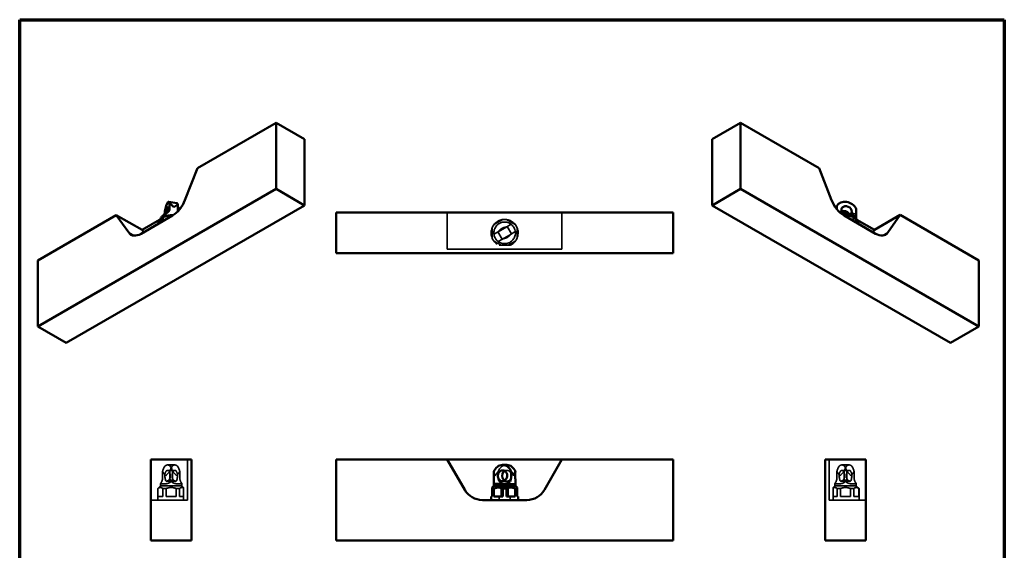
# Paper-space layout 'Sheet_1' of a CAD drawing. Header units: millimetres. Extents: x 0.8 to 58.3, y 0.8 to 58.3.
# Tile 4 of 4: x 0.8 to 58.3, y 27.3 to 58.3. Entities that reach past the tile are written whole.
import ezdxf

# ---------------------------------------------------------------- set-up
doc = ezdxf.new("R2010")
doc.units = ezdxf.units.MM
doc.linetypes.add('DASHED', pattern=[0.2068, 0.1655, -0.0413])
for name, color, linetype, lineweight in [('Border (ISO)', 7, 'Continuous', 70), ('Hidden (ISO)', 7, 'DASHED', 35), ('Visible (ISO)', 7, 'Continuous', 50), ('Visible Narrow (ISO)', 7, 'Continuous', 35)]:
    doc.layers.add(name, color=color, linetype=linetype, lineweight=lineweight)

# ---------------------------------------------------------------- blocks, each defined once
blk = doc.blocks.new('Borders Chauvet')
at = {"layer": 'Border (ISO)'}
for p, q in [((0.787, 58.268), (58.268, 58.268)), ((0.787, 0.787), (0.787, 58.268)), ((58.268, 58.268), (58.268, 0.787))]:
    blk.add_line(p, q, dxfattribs=at)

psp = doc.layouts.new('Sheet_1')

# ---------------------------------------------------------------- linework, layer by layer
at = {"layer": 'Hidden (ISO)', "ltscale": 26.224485}
for p, q in [((25.75, 47.003), (25.75, 44.868)), ((32.443, 47.003), (32.443, 44.868)), ((8.45, 30.226), (10.585, 30.226)), ((50.178, 30.226), (48.043, 30.226))]:
    psp.add_line(p, q, dxfattribs=at)
at = {"layer": 'Hidden (ISO)', "ltscale": 24.498201}
for p, q in [((28.474, 46.303), (28.992, 46.602)), ((29.202, 46.602), (29.72, 46.303)), ((28.368, 45.523), (28.368, 46.121)), ((29.825, 46.121), (29.825, 45.523))]:
    psp.add_line(p, q, dxfattribs=at)
at = {"layer": 'Hidden (ISO)', "ltscale": 22.947777}
for p, q in [((29.227, 46.181), (28.721, 45.889)), ((29.473, 45.755), (28.967, 45.463))]:
    psp.add_line(p, q, dxfattribs=at)
at = {"layer": 'Hidden (ISO)', "ltscale": 13.921444}
for p, q in [((29.227, 46.181), (29.476, 46.325)), ((28.967, 45.463), (28.718, 45.319))]:
    psp.add_line(p, q, dxfattribs=at)
at = {"layer": 'Hidden (ISO)', "ltscale": 30.222437}
for p, q in [((29.493, 45.766), (29.247, 46.192)), ((28.947, 45.451), (28.701, 45.877)), ((9.844, 32.273), (9.418, 32.273)), ((48.784, 32.273), (49.21, 32.273)), ((9.844, 31.958), (9.418, 31.958)), ((29.22, 31.958), (28.974, 31.958)), ((48.784, 31.958), (49.21, 31.958))]:
    psp.add_line(p, q, dxfattribs=at)
at = {"layer": 'Hidden (ISO)', "ltscale": 13.921448}
psp.add_line((28.472, 45.745), (28.721, 45.889), dxfattribs=at)
at = {"layer": 'Hidden (ISO)', "ltscale": 13.921449}
psp.add_line((29.722, 45.899), (29.473, 45.755), dxfattribs=at)
at = {"layer": 'Hidden (ISO)', "ltscale": 25.126461}
for p, q in [((26.773, 44.868), (25.75, 44.868)), ((32.443, 44.868), (31.42, 44.868)), ((10.585, 32.588), (10.585, 30.817)), ((48.043, 30.817), (48.043, 32.588))]:
    psp.add_line(p, q, dxfattribs=at)
at = {"layer": 'Hidden (ISO)', "ltscale": 25.319092}
for p, q in [((26.773, 44.868), (27.796, 44.868)), ((30.398, 44.868), (31.42, 44.868)), ((10.585, 30.226), (10.585, 30.817)), ((48.043, 30.817), (48.043, 30.226))]:
    psp.add_line(p, q, dxfattribs=at)
at = {"layer": 'Hidden (ISO)', "ltscale": 24.578541}
psp.add_line((30.398, 44.868), (27.796, 44.868), dxfattribs=at)
at = {"layer": 'Hidden (ISO)', "ltscale": 29.419594}
for p, q in [((28.888, 45.101), (28.474, 45.341)), ((29.72, 45.341), (29.305, 45.101))]:
    psp.add_line(p, q, dxfattribs=at)
at = {"layer": 'Hidden (ISO)', "ltscale": 25.970264}
psp.add_line((28.78, 45.101), (29.414, 45.101), dxfattribs=at)
at = {"layer": 'Hidden (ISO)', "ltscale": 22.364609}
for p, q in [((9.128, 31.89), (9.128, 31.525)), ((10.134, 31.89), (10.134, 31.525)), ((28.718, 31.89), (28.718, 31.525)), ((48.494, 31.89), (48.494, 31.525)), ((49.5, 31.89), (49.5, 31.525))]:
    psp.add_line(p, q, dxfattribs=at)
at = {"layer": 'Hidden (ISO)', "ltscale": 22.364603}
for p, q in [((9.554, 31.525), (9.554, 31.89)), ((49.074, 31.525), (49.074, 31.89))]:
    psp.add_line(p, q, dxfattribs=at)
at = {"layer": 'Hidden (ISO)', "ltscale": 22.364601}
for p, q in [((9.708, 31.525), (9.708, 31.89)), ((48.92, 31.525), (48.92, 31.89))]:
    psp.add_line(p, q, dxfattribs=at)
at = {"layer": 'Hidden (ISO)', "ltscale": 10.76928}
for p, q in [((9.001, 31.053), (8.844, 30.895)), ((49.627, 31.053), (49.785, 30.895))]:
    psp.add_line(p, q, dxfattribs=at)
at = {"layer": 'Hidden (ISO)', "ltscale": 5.91788}
for p, q in [((9.001, 31.175), (9.001, 31.053)), ((10.261, 31.175), (10.261, 31.053)), ((48.367, 31.175), (48.367, 31.053)), ((49.627, 31.175), (49.627, 31.053))]:
    psp.add_line(p, q, dxfattribs=at)
at = {"layer": 'Hidden (ISO)', "ltscale": 24.306326}
for p, q in [((9.001, 31.053), (10.261, 31.053)), ((48.367, 31.053), (49.627, 31.053))]:
    psp.add_line(p, q, dxfattribs=at)
at = {"layer": 'Hidden (ISO)', "ltscale": 23.410198}
for p, q in [((9.016, 31.171), (9.206, 31.171)), ((10.246, 31.171), (10.056, 31.171)), ((28.962, 31.171), (28.632, 31.171)), ((29.232, 31.171), (29.562, 31.171)), ((48.382, 31.171), (48.573, 31.171)), ((49.612, 31.171), (49.422, 31.171))]:
    psp.add_line(p, q, dxfattribs=at)
at = {"layer": 'Hidden (ISO)', "ltscale": 25.03767}
for p, q in [((9.896, 31.329), (9.366, 31.329)), ((29.25, 31.329), (28.944, 31.329)), ((48.732, 31.329), (49.262, 31.329))]:
    psp.add_line(p, q, dxfattribs=at)
at = {"layer": 'Hidden (ISO)', "ltscale": 6.207832}
for p, q in [((10.261, 31.053), (10.352, 30.962)), ((48.367, 31.053), (48.277, 30.962))]:
    psp.add_line(p, q, dxfattribs=at)
at = {"layer": 'Hidden (ISO)', "ltscale": 5.095852}
for p, q in [((8.844, 30.895), (8.851, 30.895)), ((49.778, 30.895), (49.785, 30.895))]:
    psp.add_line(p, q, dxfattribs=at)
at = {"layer": 'Hidden (ISO)', "ltscale": 27.401676}
for p, q in [((8.844, 30.895), (8.844, 30.226)), ((49.785, 30.895), (49.785, 30.226))]:
    psp.add_line(p, q, dxfattribs=at)
at = {"layer": 'Hidden (ISO)', "ltscale": 29.01354}
for p, q in [((8.851, 30.423), (8.851, 30.895)), ((9.15, 30.895), (9.15, 30.423)), ((9.332, 30.423), (9.332, 30.895)), ((9.93, 30.895), (9.93, 30.423)), ((10.112, 30.423), (10.112, 30.895)), ((48.516, 30.895), (48.516, 30.423)), ((48.698, 30.423), (48.698, 30.895)), ((49.296, 30.895), (49.296, 30.423)), ((49.478, 30.423), (49.478, 30.895)), ((49.778, 30.895), (49.778, 30.423))]:
    psp.add_line(p, q, dxfattribs=at)
at = {"layer": 'Hidden (ISO)', "ltscale": 10.191804}
for p, q in [((9.15, 30.895), (9.332, 30.895)), ((9.93, 30.895), (10.112, 30.895)), ((48.516, 30.895), (48.698, 30.895)), ((49.296, 30.895), (49.478, 30.895))]:
    psp.add_line(p, q, dxfattribs=at)
at = {"layer": 'Hidden (ISO)', "ltscale": 10.209755}
for p, q in [((10.352, 30.933), (10.352, 30.962)), ((48.277, 30.962), (48.277, 30.933))]:
    psp.add_line(p, q, dxfattribs=at)
at = {"layer": 'Hidden (ISO)', "ltscale": 31.296509}
for p, q in [((10.352, 30.423), (10.352, 30.933)), ((28.888, 30.933), (28.888, 30.423)), ((29.305, 30.423), (29.305, 30.933)), ((48.277, 30.933), (48.277, 30.423))]:
    psp.add_line(p, q, dxfattribs=at)
at = {"layer": 'Hidden (ISO)', "ltscale": 25.129641}
for p, q in [((8.851, 30.423), (9.15, 30.423)), ((9.332, 30.423), (9.93, 30.423)), ((48.698, 30.423), (49.296, 30.423)), ((49.478, 30.423), (49.778, 30.423))]:
    psp.add_line(p, q, dxfattribs=at)
at = {"layer": 'Hidden (ISO)', "ltscale": 24.119289}
for p, q in [((10.112, 30.423), (10.352, 30.423)), ((48.277, 30.423), (48.516, 30.423))]:
    psp.add_line(p, q, dxfattribs=at)
at = {"layer": 'Hidden (ISO)', "ltscale": 9.518778}
for p, q in [((10.352, 30.226), (10.352, 30.423)), ((28.78, 30.423), (28.78, 30.226)), ((29.414, 30.226), (29.414, 30.423)), ((48.277, 30.423), (48.277, 30.226))]:
    psp.add_line(p, q, dxfattribs=at)
at = {"layer": 'Hidden (ISO)', "ltscale": 25.585606}
psp.add_circle((29.097, 45.822), 0.63, dxfattribs=at)
at = {"layer": 'Hidden (ISO)', "ltscale": 25.11762}
psp.add_arc((29.097, 45.822), 0.787, 293.75326, 246.24674, dxfattribs=at)
at = {"layer": 'Hidden (ISO)', "ltscale": 25.852133}
for centre in [(9.418, 31.643), (9.844, 31.643), (48.784, 31.643), (49.21, 31.643)]:
    psp.add_ellipse(centre, major_axis=(0, 0.63), ratio=0.5, start_param=5.113699, end_param=7.452671, dxfattribs=at)
at = {"layer": 'Hidden (ISO)', "ltscale": 22.620617}
psp.add_ellipse((29.22, 31.643), major_axis=(0, 0.63), ratio=0.866025, start_param=0, end_param=1.169486, dxfattribs=at)
at = {"layer": 'Hidden (ISO)', "ltscale": 21.666374}
for centre, major_axis, ratio, start_param, end_param in [((9.631, 31.643), (0.608, -0.608), 0.267949, 4.049279, 4.45059), ((9.631, 31.643), (0.608, 0.608), 0.267949, 1.431285, 1.832596), ((9.631, 31.643), (0.608, -0.608), 0.267949, 1.308997, 1.710307), ((9.631, 31.643), (0.608, 0.608), 0.267949, 4.974188, 5.375499), ((29.097, 31.643), (0.546, -0.546), 0.57735, 3.78748, 4.18879), ((29.097, 31.643), (0.546, 0.546), 0.57735, 1.693085, 2.094395), ((48.997, 31.643), (-0.608, 0.608), 0.267949, 0.907687, 1.308997), ((48.997, 31.643), (-0.608, -0.608), 0.267949, 4.572878, 4.974188), ((48.997, 31.643), (-0.608, 0.608), 0.267949, 4.45059, 4.8519), ((48.997, 31.643), (-0.608, -0.608), 0.267949, 1.832596, 2.233906)]:
    psp.add_ellipse(centre, major_axis=major_axis, ratio=ratio, start_param=start_param, end_param=end_param, dxfattribs=at)
at = {"layer": 'Hidden (ISO)', "ltscale": 25.212025}
for centre, start_param, end_param in [((9.418, 31.643), 4.327992, 8.238377), ((49.21, 31.643), 4.327993, 8.238378)]:
    psp.add_ellipse(centre, major_axis=(0, 0.315), ratio=0.5, start_param=start_param, end_param=end_param, dxfattribs=at)
at = {"layer": 'Hidden (ISO)', "ltscale": 25.212027}
for centre, start_param, end_param in [((9.844, 31.643), 4.327993, 8.238378), ((48.784, 31.643), 4.327992, 8.238377)]:
    psp.add_ellipse(centre, major_axis=(0, 0.315), ratio=0.5, start_param=start_param, end_param=end_param, dxfattribs=at)
at = {"layer": 'Hidden (ISO)', "ltscale": 23.434624}
psp.add_ellipse((29.22, 31.643), major_axis=(0, 0.315), ratio=0.866025, start_param=4.327992, end_param=6.751132, dxfattribs=at)
at = {"layer": 'Hidden (ISO)', "ltscale": 23.298662}
for points in [[(28.721, 45.889), (28.722, 45.89), (28.724, 45.891), (28.732, 45.896), (28.74, 45.903), (28.757, 45.92), (28.767, 45.93), (28.796, 45.962), (28.82, 45.989), (28.877, 46.041), (28.91, 46.067), (28.978, 46.106), (29.016, 46.122), (29.091, 46.145), (29.126, 46.152), (29.168, 46.162), (29.182, 46.165), (29.205, 46.172), (29.215, 46.175), (29.224, 46.179), (29.225, 46.18), (29.227, 46.181)], [(29.473, 45.755), (29.471, 45.754), (29.47, 45.753), (29.462, 45.747), (29.454, 45.741), (29.436, 45.723), (29.427, 45.713), (29.398, 45.682), (29.373, 45.655), (29.317, 45.602), (29.284, 45.577), (29.216, 45.537), (29.177, 45.521), (29.103, 45.499), (29.068, 45.491), (29.026, 45.482), (29.012, 45.478), (28.989, 45.472), (28.979, 45.469), (28.97, 45.464), (28.968, 45.463), (28.967, 45.463)], [(9.564, 31.525), (9.563, 31.521), (9.562, 31.517), (9.557, 31.496), (9.55, 31.478), (9.533, 31.445), (9.522, 31.429), (9.491, 31.39), (9.464, 31.367), (9.411, 31.336), (9.386, 31.329), (9.347, 31.329), (9.331, 31.336), (9.308, 31.367), (9.3, 31.39), (9.291, 31.429), (9.288, 31.445), (9.281, 31.478), (9.278, 31.496), (9.274, 31.517), (9.273, 31.521), (9.272, 31.525)], [(9.698, 31.525), (9.699, 31.521), (9.7, 31.517), (9.705, 31.496), (9.712, 31.478), (9.729, 31.445), (9.74, 31.429), (9.771, 31.39), (9.798, 31.367), (9.851, 31.336), (9.876, 31.329), (9.916, 31.329), (9.931, 31.336), (9.954, 31.367), (9.962, 31.39), (9.971, 31.429), (9.974, 31.445), (9.981, 31.478), (9.984, 31.496), (9.989, 31.517), (9.989, 31.521), (9.99, 31.525)], [(48.93, 31.525), (48.929, 31.521), (48.928, 31.517), (48.923, 31.496), (48.916, 31.478), (48.899, 31.445), (48.889, 31.429), (48.857, 31.39), (48.83, 31.367), (48.778, 31.336), (48.752, 31.329), (48.713, 31.329), (48.697, 31.336), (48.674, 31.367), (48.667, 31.39), (48.657, 31.429), (48.654, 31.445), (48.647, 31.478), (48.644, 31.496), (48.64, 31.517), (48.639, 31.521), (48.638, 31.525)], [(49.064, 31.525), (49.065, 31.521), (49.066, 31.517), (49.072, 31.496), (49.078, 31.478), (49.096, 31.445), (49.106, 31.429), (49.137, 31.39), (49.164, 31.367), (49.217, 31.336), (49.242, 31.329), (49.282, 31.329), (49.298, 31.336), (49.32, 31.367), (49.328, 31.39), (49.337, 31.429), (49.341, 31.445), (49.347, 31.478), (49.35, 31.496), (49.355, 31.517), (49.355, 31.521), (49.356, 31.525)]]:
    psp.add_open_spline(points, degree=3, knots=[-5.549832, -5.549832, -5.549832, -5.549832, -5.516355, -5.516355, -5.371698, -5.371698, -5.227041, -5.227041, -4.927212, -4.927212, -4.627383, -4.627383, -4.327554, -4.327554, -4.027725, -4.027725, -3.883068, -3.883068, -3.738411, -3.738411, -3.704933, -3.704933, -3.704933, -3.704933], dxfattribs=at)
at = {"layer": 'Hidden (ISO)', "ltscale": 25.286861}
for points in [[(9.708, 31.525), (9.708, 31.477), (9.696, 31.425), (9.662, 31.357), (9.648, 31.335), (9.615, 31.297), (9.597, 31.279), (9.555, 31.248), (9.53, 31.233), (9.477, 31.209), (9.449, 31.2), (9.358, 31.176), (9.29, 31.172), (9.201, 31.171), (9.174, 31.171), (9.125, 31.172), (9.104, 31.172), (9.068, 31.172), (9.052, 31.172), (9.026, 31.171), (9.016, 31.171), (8.997, 31.172), (8.999, 31.176), (9.017, 31.2), (9.024, 31.209), (9.042, 31.233), (9.051, 31.248), (9.069, 31.279), (9.078, 31.297), (9.094, 31.335), (9.102, 31.357), (9.121, 31.425), (9.128, 31.477), (9.128, 31.525)], [(48.92, 31.525), (48.92, 31.477), (48.932, 31.425), (48.966, 31.357), (48.98, 31.335), (49.013, 31.297), (49.032, 31.279), (49.073, 31.248), (49.098, 31.233), (49.152, 31.209), (49.179, 31.2), (49.27, 31.176), (49.338, 31.172), (49.427, 31.171), (49.454, 31.171), (49.503, 31.172), (49.525, 31.172), (49.561, 31.172), (49.577, 31.172), (49.603, 31.171), (49.612, 31.171), (49.631, 31.172), (49.629, 31.176), (49.611, 31.2), (49.604, 31.209), (49.587, 31.233), (49.577, 31.248), (49.559, 31.279), (49.551, 31.297), (49.534, 31.335), (49.527, 31.357), (49.507, 31.425), (49.5, 31.477), (49.5, 31.525)]]:
    psp.add_open_spline(points, degree=3, knots=[-6.782776, -6.782776, -6.782776, -6.782776, -6.410433, -6.410433, -6.224261, -6.224261, -6.03809, -6.03809, -5.829904, -5.829904, -5.621718, -5.621718, -5.071784, -5.071784, -4.796818, -4.796818, -4.521851, -4.521851, -4.246884, -4.246884, -3.971917, -3.971917, -3.421983, -3.421983, -3.213797, -3.213797, -3.005611, -3.005611, -2.81944, -2.81944, -2.633268, -2.633268, -2.260926, -2.260926, -2.260926, -2.260926], dxfattribs=at)
at = {"layer": 'Hidden (ISO)', "ltscale": 25.2878}
for points in [[(10.134, 31.525), (10.134, 31.498), (10.136, 31.47), (10.145, 31.415), (10.151, 31.388), (10.167, 31.339), (10.176, 31.316), (10.195, 31.276), (10.205, 31.259), (10.223, 31.23), (10.232, 31.217), (10.247, 31.196), (10.253, 31.189), (10.264, 31.174), (10.262, 31.171), (10.242, 31.171), (10.232, 31.171), (10.207, 31.172), (10.193, 31.172), (10.16, 31.172), (10.141, 31.172), (10.098, 31.171), (10.074, 31.171), (9.996, 31.171), (9.936, 31.174), (9.852, 31.189), (9.823, 31.196), (9.766, 31.217), (9.739, 31.23), (9.691, 31.259), (9.669, 31.276), (9.629, 31.316), (9.611, 31.339), (9.583, 31.388), (9.572, 31.415), (9.558, 31.47), (9.554, 31.498), (9.554, 31.525)], [(48.494, 31.525), (48.494, 31.498), (48.492, 31.47), (48.484, 31.415), (48.477, 31.388), (48.462, 31.339), (48.453, 31.316), (48.434, 31.276), (48.424, 31.259), (48.406, 31.23), (48.396, 31.217), (48.381, 31.196), (48.375, 31.189), (48.364, 31.174), (48.366, 31.171), (48.387, 31.171), (48.396, 31.171), (48.421, 31.172), (48.435, 31.172), (48.468, 31.172), (48.487, 31.172), (48.53, 31.171), (48.554, 31.171), (48.632, 31.171), (48.692, 31.174), (48.777, 31.189), (48.805, 31.196), (48.862, 31.217), (48.89, 31.23), (48.937, 31.259), (48.96, 31.276), (48.999, 31.316), (49.017, 31.339), (49.045, 31.388), (49.056, 31.415), (49.071, 31.47), (49.074, 31.498), (49.074, 31.525)]]:
    psp.add_open_spline(points, degree=3, knots=[-9.046473, -9.046473, -9.046473, -9.046473, -8.836536, -8.836536, -8.626599, -8.626599, -8.416663, -8.416663, -8.206726, -8.206726, -7.989605, -7.989605, -7.772485, -7.772485, -7.27867, -7.27867, -7.031762, -7.031762, -6.784855, -6.784855, -6.537947, -6.537947, -6.291039, -6.291039, -5.797224, -5.797224, -5.580104, -5.580104, -5.362983, -5.362983, -5.153047, -5.153047, -4.94311, -4.94311, -4.733173, -4.733173, -4.523236, -4.523236, -4.523236, -4.523236], dxfattribs=at)
at = {"layer": 'Hidden (ISO)', "ltscale": 24.943213}
psp.add_open_spline([(28.718, 31.525), (28.718, 31.498), (28.72, 31.47), (28.732, 31.415), (28.741, 31.388), (28.765, 31.339), (28.78, 31.316), (28.815, 31.276), (28.835, 31.259), (28.879, 31.23), (28.906, 31.217), (28.963, 31.196), (28.993, 31.189), (29.084, 31.174), (29.154, 31.171), (29.256, 31.171), (29.289, 31.171), (29.353, 31.172), (29.384, 31.172), (29.44, 31.172), (29.468, 31.172), (29.521, 31.171), (29.546, 31.171), (29.615, 31.171), (29.651, 31.174), (29.687, 31.189), (29.697, 31.196), (29.713, 31.217), (29.718, 31.23), (29.724, 31.259), (29.726, 31.276), (29.727, 31.302), (29.727, 31.309), (29.727, 31.315)], degree=3, knots=[-9.046473, -9.046473, -9.046473, -9.046473, -8.836536, -8.836536, -8.626599, -8.626599, -8.416663, -8.416663, -8.206726, -8.206726, -7.989605, -7.989605, -7.772485, -7.772485, -7.27867, -7.27867, -7.031762, -7.031762, -6.784855, -6.784855, -6.537947, -6.537947, -6.291039, -6.291039, -5.797224, -5.797224, -5.580104, -5.580104, -5.362983, -5.362983, -5.153047, -5.153047, -5.088536, -5.088536, -5.088536, -5.088536], dxfattribs=at)
at = {"layer": 'Hidden (ISO)', "ltscale": 22.586937}
psp.add_open_spline([(29.473, 31.525), (29.471, 31.521), (29.47, 31.517), (29.462, 31.496), (29.454, 31.478), (29.436, 31.445), (29.427, 31.429), (29.398, 31.39), (29.373, 31.367), (29.317, 31.336), (29.284, 31.329), (29.216, 31.329), (29.177, 31.336), (29.125, 31.358), (29.111, 31.365), (29.097, 31.373)], degree=3, knots=[-5.549832, -5.549832, -5.549832, -5.549832, -5.516355, -5.516355, -5.371698, -5.371698, -5.227041, -5.227041, -4.927212, -4.927212, -4.627383, -4.627383, -4.327554, -4.327554, -4.207609, -4.207609, -4.207609, -4.207609], dxfattribs=at)
at = {"layer": 'Hidden (ISO)', "ltscale": 25.111591}
for points, weights in [([(8.851, 30.895), (9, 31.009), (9.15, 30.895)], [1, 1.08108108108, 1]), ([(9.93, 30.895), (9.631, 31.009), (9.332, 30.895)], [1, 1.08108108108, 1]), ([(49.296, 30.895), (48.997, 31.009), (48.698, 30.895)], [1, 1.08108108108, 1]), ([(49.778, 30.895), (49.628, 31.009), (49.478, 30.895)], [1.33766233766, 1.44612144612, 1.33766233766])]:
    psp.add_rational_spline(points, weights, degree=2, dxfattribs=at)
at = {"layer": 'Hidden (ISO)', "ltscale": 29.987049}
for points, weights in [([(10.112, 30.895), (10.235, 30.989), (10.352, 30.933)], [1, 1.06552563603, 1.02514225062]), ([(48.277, 30.933), (48.393, 30.989), (48.516, 30.895)], [1.02514225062, 1.06552563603, 1])]:
    psp.add_rational_spline(points, weights, degree=2, dxfattribs=at)
at = {"layer": 'Hidden (ISO)', "ltscale": 25.933031}
psp.add_rational_spline([(29.305, 30.933), (29.097, 30.991), (28.888, 30.933)], [1.02527295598, 1.06727867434, 1.02527295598], degree=2, dxfattribs=at)
at = {"layer": 'Visible (ISO)'}
for p, q in [((11.159, 49.597), (15.753, 52.249)), ((15.753, 52.249), (17.423, 51.285)), ((15.753, 48.392), (15.753, 52.249)), ((42.875, 52.249), (41.205, 51.285)), ((42.875, 52.249), (47.463, 49.6)), ((42.875, 48.392), (42.875, 52.249)), ((17.423, 51.285), (17.423, 47.427)), ((41.205, 51.285), (41.205, 47.427)), ((11.159, 49.597), (10.436, 47.733)), ((48.187, 47.736), (47.463, 49.6)), ((15.753, 48.392), (1.839, 40.359)), ((17.423, 47.427), (15.753, 48.392)), ((42.875, 48.392), (41.205, 47.427)), ((56.789, 40.359), (42.875, 48.392)), ((3.509, 39.394), (17.423, 47.427)), ((9.962, 47.563), (9.487, 47.637)), ((9.541, 47.538), (9.541, 47.241)), ((10.016, 47.168), (10.016, 47.465)), ((10.016, 47.194), (10.205, 47.303)), ((41.205, 47.427), (55.119, 39.394)), ((48.417, 47.306), (48.444, 47.291)), ((48.438, 47.278), (48.479, 47.367)), ((48.498, 47.2), (48.498, 47.405)), ((49.618, 47.232), (49.618, 46.935)), ((1.839, 44.216), (6.427, 46.865)), ((7.15, 45.836), (6.427, 46.865)), ((6.427, 46.865), (7.937, 45.993)), ((9.713, 46.833), (7.873, 45.771)), ((7.937, 45.993), (8.955, 46.581)), ((9.002, 46.642), (9.002, 46.423)), ((9.183, 46.752), (9.072, 46.688)), ((9.151, 46.509), (9.151, 46.728)), ((9.241, 46.889), (9.241, 46.892)), ((38.939, 47.003), (19.262, 47.003)), ((19.262, 47.003), (19.262, 44.641)), ((38.939, 44.641), (38.939, 47.003)), ((48.788, 47.092), (49.02, 46.958)), ((50.749, 45.775), (48.91, 46.837)), ((49.44, 46.756), (49.551, 46.691)), ((49.472, 46.731), (49.472, 46.512)), ((49.621, 46.426), (49.621, 46.646)), ((49.624, 47.114), (49.624, 46.642)), ((49.668, 46.584), (50.686, 45.996)), ((52.196, 46.868), (50.686, 45.996)), ((52.196, 46.868), (51.473, 45.839)), ((52.196, 46.868), (56.789, 44.216)), ((8.029, 45.861), (7.937, 45.993)), ((50.686, 45.996), (50.593, 45.865)), ((19.262, 44.641), (38.939, 44.641)), ((1.839, 40.359), (1.839, 44.216)), ((56.789, 40.359), (56.789, 44.216)), ((1.839, 40.359), (3.509, 39.394)), ((55.119, 39.394), (56.789, 40.359)), ((8.45, 32.588), (10.812, 32.588)), ((8.45, 27.864), (8.45, 32.588)), ((10.812, 32.588), (10.812, 27.864)), ((19.262, 32.588), (25.75, 32.588)), ((19.262, 27.864), (19.262, 32.588)), ((26.773, 30.817), (25.75, 32.588)), ((25.75, 32.588), (32.443, 32.588)), ((29.22, 32.273), (28.974, 32.273)), ((32.443, 32.588), (31.42, 30.817)), ((32.443, 32.588), (38.939, 32.588)), ((38.939, 27.864), (38.939, 32.588)), ((50.178, 32.588), (47.816, 32.588)), ((47.816, 32.588), (47.816, 27.864)), ((50.178, 27.864), (50.178, 32.588)), ((28.472, 31.525), (28.472, 31.89)), ((29.476, 31.89), (29.476, 31.525)), ((29.722, 31.525), (29.722, 31.89)), ((28.467, 31.053), (28.368, 30.955)), ((28.467, 31.315), (28.467, 31.053)), ((28.467, 31.053), (29.727, 31.053)), ((29.727, 31.315), (29.727, 31.053)), ((29.727, 31.053), (29.825, 30.955)), ((28.368, 30.895), (28.368, 30.955)), ((28.368, 30.895), (28.474, 30.895)), ((28.368, 30.895), (28.368, 30.423)), ((28.474, 30.423), (28.474, 30.895)), ((28.992, 30.895), (29.202, 30.895)), ((28.992, 30.895), (28.992, 30.423)), ((29.202, 30.423), (29.202, 30.895)), ((29.72, 30.895), (29.825, 30.895)), ((29.72, 30.895), (29.72, 30.423)), ((29.825, 30.955), (29.825, 30.895)), ((29.825, 30.423), (29.825, 30.895)), ((30.398, 30.226), (27.796, 30.226)), ((28.309, 30.423), (28.368, 30.423)), ((28.309, 30.423), (28.309, 30.226)), ((28.474, 30.423), (28.992, 30.423)), ((29.202, 30.423), (29.72, 30.423)), ((29.825, 30.423), (29.884, 30.423)), ((29.884, 30.423), (29.884, 30.226)), ((10.812, 27.864), (8.45, 27.864)), ((38.939, 27.864), (19.262, 27.864)), ((50.178, 27.864), (47.816, 27.864))]:
    psp.add_line(p, q, dxfattribs=at)
for centre, start, end in [((27.796, 31.407), 210, 270), ((30.398, 31.407), 270, 330)]:
    psp.add_arc(centre, 1.181, start, end, dxfattribs=at)
for centre, major_axis, ratio, start_param, end_param in [((9.713, 47.798), (-0.591, -1.023), 0.57735, 0.785398, 1.832596), ((48.91, 47.801), (-0.591, 1.023), 0.57735, 1.308997, 2.356195), ((9.391, 47.014), (0.096, 0.623), 0.211325, 5.745614, 8.084586), ((9.391, 47.014), (0.048, 0.311), 0.211325, 4.959907, 8.139903), ((9.628, 46.977), (0.568, -0.663), 0.410754, 1.755854, 2.157164), ((9.628, 46.977), (0.619, 0.531), 0.218386, 0.722629, 1.123939), ((9.866, 46.941), (0.096, 0.623), 0.211325, 5.745614, 6.283185), ((48.994, 46.981), (-0.19, -0.861), 0.697902, 4.355619, 4.521673), ((49.058, 47.118), (-0.571, 0.265), 0.788675, 3.893783, 6.232754), ((49.058, 47.118), (0.286, -0.133), 0.788675, 6.249669, 10.160054), ((48.931, 46.843), (-0.286, 0.133), 0.788675, 4.060484, 5.628358), ((48.994, 46.981), (-0.19, -0.861), 0.697902, 1.877136, 2.016647), ((9.628, 46.367), (-0.787, 0), 0.57735, 5.363949, 5.631625), ((9.628, 46.495), (-0.63, 0), 0.57735, 4.526074, 5.497787), ((48.994, 46.498), (-0.63, 0), 0.57735, 3.926991, 4.898704), ((48.994, 46.37), (-0.787, 0), 0.57735, 3.793153, 4.060829), ((7.873, 46.736), (-0.591, -1.023), 0.57735, 6.021386, 7.068584), ((50.749, 46.739), (0.591, -1.023), 0.57735, 5.497787, 6.544985), ((28.974, 31.643), (0, 0.63), 0.866025, 5.113699, 7.452671), ((29.22, 31.643), (0, 0.63), 0.866025, 5.113699, 6.283185), ((28.974, 31.643), (0, 0.315), 0.866025, 4.327993, 8.238378), ((29.22, 31.643), (0, -0.315), 0.866025, 3.60954, 5.096785), ((29.097, 31.643), (0.546, -0.546), 0.57735, 1.047198, 1.448508), ((29.097, 31.643), (0.546, 0.546), 0.57735, 5.235988, 5.637298)]:
    psp.add_ellipse(centre, major_axis=major_axis, ratio=ratio, start_param=start_param, end_param=end_param, dxfattribs=at)
for points, knots in [([(9.005, 46.644), (9.008, 46.659), (9.014, 46.673), (9.029, 46.707), (9.042, 46.727), (9.074, 46.766), (9.094, 46.785), (9.16, 46.84), (9.216, 46.874), (9.296, 46.925), (9.321, 46.94), (9.369, 46.974), (9.393, 46.992), (9.432, 47.026), (9.45, 47.043), (9.481, 47.079), (9.495, 47.099), (9.529, 47.158), (9.541, 47.201), (9.541, 47.241)], [-4.707695, -4.707695, -4.707695, -4.707695, -4.521851, -4.521851, -4.246884, -4.246884, -3.971917, -3.971917, -3.421983, -3.421983, -3.213797, -3.213797, -3.005611, -3.005611, -2.81944, -2.81944, -2.633268, -2.633268, -2.260926, -2.260926, -2.260926, -2.260926]), ([(10.027, 47.085), (10.026, 47.089), (10.025, 47.092), (10.019, 47.121), (10.016, 47.145), (10.016, 47.168)], [-4.7623259, -4.7623259, -4.7623259, -4.7623259, -4.7331732, -4.7331732, -4.5232364, -4.5232364, -4.5232364, -4.5232364]), ([(9.463, 47.058), (9.464, 47.062), (9.464, 47.065), (9.465, 47.072), (9.466, 47.076), (9.466, 47.081)], [-3.76224092, -3.76224092, -3.76224092, -3.76224092, -3.73841106, -3.73841106, -3.70493326, -3.70493326, -3.70493326, -3.70493326]), ([(48.755, 46.943), (48.81, 46.947), (48.871, 46.954), (48.972, 46.959), (49.01, 46.959), (49.086, 46.956), (49.123, 46.953), (49.192, 46.942), (49.228, 46.934), (49.296, 46.915), (49.329, 46.903), (49.423, 46.866), (49.476, 46.837), (49.531, 46.81), (49.545, 46.803), (49.569, 46.795), (49.579, 46.793), (49.593, 46.797), (49.599, 46.8), (49.607, 46.814), (49.61, 46.823), (49.617, 46.86), (49.618, 46.895), (49.618, 46.935)], [-5.523706, -5.523706, -5.523706, -5.523706, -5.071784, -5.071784, -4.796818, -4.796818, -4.521851, -4.521851, -4.246884, -4.246884, -3.971917, -3.971917, -3.421983, -3.421983, -3.213797, -3.213797, -3.005611, -3.005611, -2.81944, -2.81944, -2.633268, -2.633268, -2.260926, -2.260926, -2.260926, -2.260926]), ([(48.776, 47.065), (48.778, 47.061), (48.779, 47.058), (48.789, 47.039), (48.799, 47.024), (48.824, 46.997), (48.838, 46.985), (48.862, 46.967), (48.873, 46.96), (48.884, 46.954)], [-5.5498323, -5.5498323, -5.5498323, -5.5498323, -5.5163551, -5.5163551, -5.371698, -5.371698, -5.227041, -5.227041, -5.1233832, -5.1233832, -5.1233832, -5.1233832]), ([(49.287, 46.917), (49.294, 46.922), (49.301, 46.928), (49.318, 46.944), (49.328, 46.956), (49.337, 46.972), (49.339, 46.975), (49.34, 46.978)], [-3.9728696, -3.9728696, -3.9728696, -3.9728696, -3.8830681, -3.8830681, -3.7384111, -3.7384111, -3.7049333, -3.7049333, -3.7049333, -3.7049333]), ([(28.472, 31.525), (28.472, 31.477), (28.47, 31.425), (28.468, 31.357), (28.467, 31.335), (28.467, 31.297), (28.468, 31.279), (28.471, 31.248), (28.474, 31.233), (28.485, 31.209), (28.493, 31.2), (28.525, 31.176), (28.562, 31.172), (28.635, 31.171), (28.662, 31.171), (28.72, 31.172), (28.751, 31.172), (28.813, 31.172), (28.847, 31.172), (28.918, 31.171), (28.956, 31.171), (29.069, 31.172), (29.146, 31.176), (29.241, 31.2), (29.269, 31.209), (29.32, 31.233), (29.344, 31.248), (29.382, 31.279), (29.398, 31.297), (29.426, 31.335), (29.438, 31.357), (29.467, 31.425), (29.476, 31.477), (29.476, 31.525)], [-6.782776, -6.782776, -6.782776, -6.782776, -6.410433, -6.410433, -6.224261, -6.224261, -6.03809, -6.03809, -5.829904, -5.829904, -5.621718, -5.621718, -5.071784, -5.071784, -4.796818, -4.796818, -4.521851, -4.521851, -4.246884, -4.246884, -3.971917, -3.971917, -3.421983, -3.421983, -3.213797, -3.213797, -3.005611, -3.005611, -2.81944, -2.81944, -2.633268, -2.633268, -2.260926, -2.260926, -2.260926, -2.260926]), ([(28.721, 31.525), (28.722, 31.521), (28.724, 31.517), (28.732, 31.496), (28.74, 31.478), (28.757, 31.445), (28.767, 31.429), (28.796, 31.39), (28.82, 31.367), (28.877, 31.336), (28.91, 31.329), (28.978, 31.329), (29.016, 31.336), (29.091, 31.367), (29.126, 31.39), (29.168, 31.429), (29.182, 31.445), (29.205, 31.478), (29.215, 31.496), (29.224, 31.517), (29.225, 31.521), (29.227, 31.525)], [-5.549832, -5.549832, -5.549832, -5.549832, -5.516355, -5.516355, -5.371698, -5.371698, -5.227041, -5.227041, -4.927212, -4.927212, -4.627383, -4.627383, -4.327554, -4.327554, -4.027725, -4.027725, -3.883068, -3.883068, -3.738411, -3.738411, -3.704933, -3.704933, -3.704933, -3.704933]), ([(29.097, 31.373), (29.076, 31.386), (29.056, 31.4), (29.026, 31.429), (29.012, 31.445), (28.989, 31.478), (28.979, 31.496), (28.97, 31.517), (28.968, 31.521), (28.967, 31.525)], [-4.207609, -4.207609, -4.207609, -4.207609, -4.0277252, -4.0277252, -3.8830681, -3.8830681, -3.7384111, -3.7384111, -3.7049333, -3.7049333, -3.7049333, -3.7049333]), ([(29.727, 31.315), (29.727, 31.33), (29.726, 31.347), (29.725, 31.388), (29.724, 31.415), (29.722, 31.47), (29.722, 31.498), (29.722, 31.525)], [-5.0885357, -5.0885357, -5.0885357, -5.0885357, -4.94311, -4.94311, -4.7331732, -4.7331732, -4.5232364, -4.5232364, -4.5232364, -4.5232364])]:
    psp.add_open_spline(points, degree=3, knots=knots, dxfattribs=at)
for points, weights in [([(9.002, 46.642), (8.929, 46.572), (8.857, 46.339)], [1.33766233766, 1.44007414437, 1.34908258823]), ([(9.151, 46.728), (9.425, 46.858), (9.694, 46.823)], [1, 1.07656028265, 1.00853746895]), ([(49.472, 46.731), (49.198, 46.862), (48.928, 46.826)], [1.33766233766, 1.44007414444, 1.34908258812]), ([(49.621, 46.646), (49.694, 46.575), (49.766, 46.342)], [1, 1.07656028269, 1.00853746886]), ([(28.992, 30.895), (28.733, 31.009), (28.474, 30.895)], [1.33766233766, 1.44612144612, 1.33766233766]), ([(29.202, 30.895), (29.461, 31.009), (29.72, 30.895)], [1, 1.08108108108, 1])]:
    psp.add_rational_spline(points, weights, degree=2, dxfattribs=at)
at = {"layer": 'Visible Narrow (ISO)'}
for p, q in [((9.466, 47.081), (9.541, 47.241)), ((48.591, 47.094), (48.776, 47.065)), ((49.34, 46.978), (49.618, 46.935)), ((7.15, 45.836), (7.456, 45.659)), ((51.473, 45.839), (51.167, 45.663))]:
    psp.add_line(p, q, dxfattribs=at)

# ---------------------------------------------------------------- block references
psp.add_blockref('Borders Chauvet', (0, 0))

doc.saveas('drawing.dxf')
